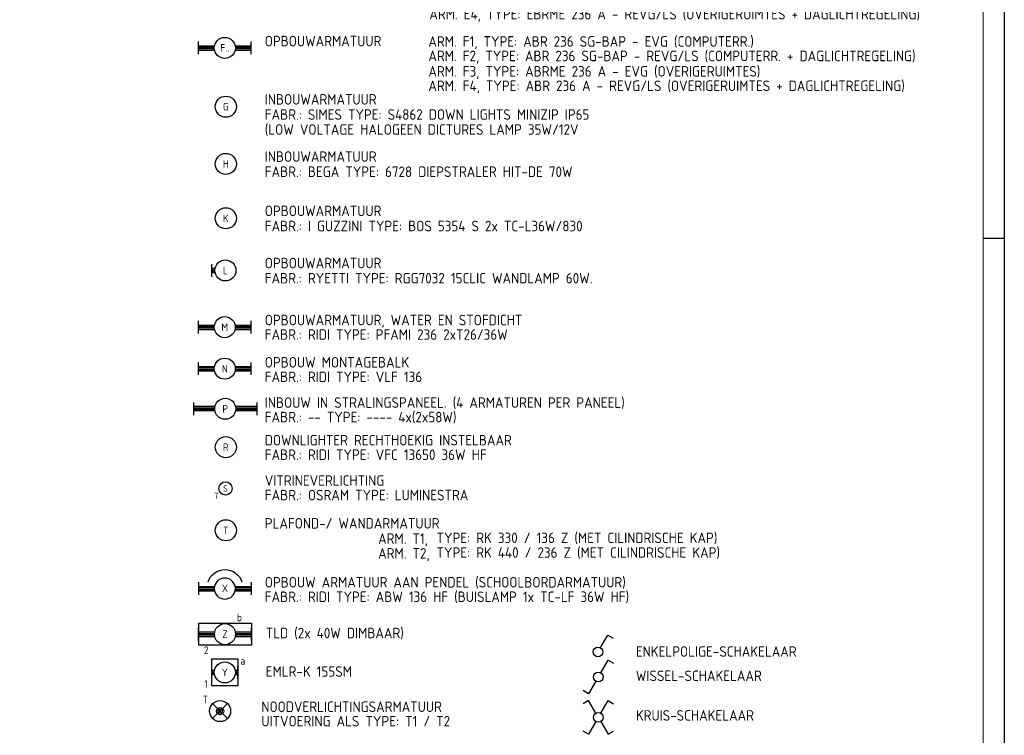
# Model space of a CAD drawing. Header units: millimetres. Extents: x -6587 to 112313, y 244 to 84344.
# Tile 39 of 58: x 88966 to 112313, y 18154 to 35121. Entities that reach past the tile are written whole.
import ezdxf
from ezdxf.enums import TextEntityAlignment as Align

# ---------------------------------------------------------------- set-up
doc = ezdxf.new("R2010")
doc.units = ezdxf.units.MM
doc.header["$LTSCALE"] = 100
doc.layers.get('0').update_dxf_attribs({"linetype": 'CONTINUOUS'})
for name, color, linetype in [('71', 2, 'CONTINUOUS'), ('EB63101-_ATTRIB', 2, 'CONTINUOUS'), ('EB63501-_ATTRIB', 2, 'CONTINUOUS'), ('EL63101-_LICHT-ARM', 3, 'CONTINUOUS'), ('EL63101-LICHT-ARM', 3, 'CONTINUOUS'), ('EL63102-_LICHT-SCH', 3, 'CONTINUOUS'), ('EL63501-_NOODVRL-ARM', 3, 'CONTINUOUS'), ('LIJN025', 10, 'CONTINUOUS'), ('LIJN050', 90, 'CONTINUOUS'), ('TEKST25', 10, 'CONTINUOUS'), ('TEKST35', 50, 'CONTINUOUS'), ('TEKST50', 90, 'CONTINUOUS')]:
    doc.layers.add(name, color=color, linetype=linetype)
doc.styles.add('1_8', font='iso', dxfattribs={"width": 0.7, "height": 1.8})
doc.styles.add('ISO', font='iso.shx')
doc.styles.add('MAATVOERING', font='iso.shx')
doc.styles.add('NORATT', font='isocp.shx')
doc.styles.add('ROMAND', font='romand')

# ---------------------------------------------------------------- blocks, each defined once
blk = doc.blocks.new('A0-G')
at = {"layer": 'LIJN025'}
blk.add_line((1184, 297), (1189, 297), dxfattribs=at)
blk.add_lwpolyline([(1189, 841), (1189, 0), (0, 0), (0, 841)], close=True, dxfattribs=at)
at = {"layer": 'LIJN050', "const_width": 0.2}
blk.add_lwpolyline([(1184, 836), (25, 836), (25, 5), (1184, 5)], close=True, dxfattribs=at)
at = {"layer": 'TEKST25', "style": 'ROMAND', "width": 2.899115}
blk.add_attdef('STATUS', text='', height=2.5, dxfattribs=at).set_placement((1143, 71.5), (1182, 71.5), align=Align.FIT)
at = {"layer": 'TEKST25', "style": 'ISO'}
for tag, p in [('E', (1144.25, 66)), ('NAAM-E', (1155.75, 66)), ('DATUM-E', (1174, 66)), ('D', (1144.25, 61)), ('NAAM-D', (1155.75, 61)), ('DATUM-D', (1174, 61)), ('C', (1144.25, 56)), ('NAAM-C', (1155.75, 56)), ('DATUM-C', (1174, 56)), ('B', (1144.25, 51)), ('NAAM-B', (1155.75, 51)), ('DATUM-B', (1174, 51)), ('A', (1144.25, 46)), ('NAAM-A', (1155.75, 46)), ('DATUM-A', (1174, 46))]:
    blk.add_attdef(tag, text='', height=2.5, dxfattribs=at).set_placement(p, align=Align.CENTER)
for tag, p in [('DATUM', (1021.75, 36.25)), ('SCHAAL', (1057, 36.25)), ('GETEKEND', (1087.25, 36.25)), ('GECONTOL.', (1122, 36.25)), ('FORMAAT', (1152.25, 28.25))]:
    blk.add_attdef(tag, p, '', height=2.5, dxfattribs=at)
at = {"layer": 'TEKST35', "style": 'ISO'}
for tag, p in [('PROJECT', (1023.5, 72.5)), ('PLAATS', (1023.5, 63.5)), ('INSTALLATIE-REGEL1', (1023.5, 52.5)), ('INSTALLATIE-REGEL2', (1023.5, 43.5))]:
    blk.add_attdef(tag, p, '', height=4, dxfattribs=at)
blk.add_attdef('PROJ.NR.', text='', height=4, dxfattribs=at).set_placement((1170, 23), align=Align.CENTER)
at = {"layer": 'TEKST50', "style": 'ISO'}
blk.add_attdef('FILE-NAAM', text='', height=5, dxfattribs=at).set_placement((1162.5, 7.5), align=Align.CENTER)
blk = doc.blocks.new('ES3G10')
for p, q in [((-3.25, -1.5), (-3.25, 1.5)), ((-3.25, 0.52), (-2.44, 0.52)), ((-3.25, 0.17), (-2.49, 0.17)), ((-3.25, -0.17), (-2.49, -0.17)), ((-3.25, -0.52), (-2.44, -0.52))]:
    blk.add_line(p, q)
blk.add_circle((0, 0), 2.5)
at = {"color": 6, "style": '1_8'}
for tag, flags, p in [('SCHAK', 8, (3.5, 2.75)), ('A_CODE', 8, (0, 0)), ('GROEP', 8, (-3.5, -2.75)), ('KAST', 9, (3.5, -2.75))]:
    blk.add_attdef(tag, text='', height=1.8, dxfattribs=dict(at, flags=flags)).set_placement(p, align=Align.MIDDLE)
blk = doc.blocks.new('ES3G01')
at = {"color": 0}
for p, q in [((-1.77, 1.77), (1.77, -1.77)), ((1.77, 1.77), (-1.77, -1.77))]:
    blk.add_line(p, q, dxfattribs=at)
at = {"color": 6}
blk.add_lwpolyline([(1.77, -1.77), (1.75, -1.75)], dxfattribs=at)
blk.add_circle((0, 0), 2.5)
at = {"color": 0}
for radius in [0.85, 0.5]:
    blk.add_circle((0, 0), radius, dxfattribs=at)
at = {"color": 6, "style": '1_8'}
for tag, flags, p in [('A_CODE', 8, (-3.5, 2.75)), ('SCHAK', 8, (3.5, 2.75)), ('GROEP', 8, (-3.5, -2.75)), ('KAST', 9, (3.5, -2.75))]:
    blk.add_attdef(tag, text='', height=1.8, dxfattribs=dict(at, flags=flags)).set_placement(p, align=Align.MIDDLE)
blk = doc.blocks.new('EJ3T10')
at = {"color": 0}
for p, q in [((-3.12, -1.5), (-3.12, 1.5)), ((-3.12, -1.5), (-3.12, 1.5)), ((-3.12, 0.52), (-2.44, 0.52)), ((-3.12, 0.52), (-2.44, 0.52)), ((-3.12, 0.17), (-2.49, 0.17)), ((-3.12, 0.17), (-2.49, 0.17)), ((2.44, 0.52), (3.12, 0.52)), ((2.44, 0.52), (3.12, 0.52)), ((2.49, 0.17), (3.12, 0.17)), ((2.49, 0.17), (3.12, 0.17)), ((3.12, -1.5), (3.12, 1.5)), ((3.12, -1.5), (3.12, 1.5)), ((-3.12, -0.17), (-2.49, -0.17)), ((-3.12, -0.17), (-2.49, -0.17)), ((-3.12, -0.52), (-2.44, -0.52)), ((-3.12, -0.52), (-2.44, -0.52)), ((2.44, -0.52), (3.12, -0.52)), ((2.44, -0.52), (3.12, -0.52)), ((2.49, -0.17), (3.12, -0.17)), ((2.49, -0.17), (3.12, -0.17))]:
    blk.add_line(p, q, dxfattribs=at)
blk.add_circle((0, 0), 2.5, dxfattribs=at)
blk.add_circle((0, 0), 2.5, dxfattribs=at)
at = {"style": 'NORATT', "flags": 9}
blk.add_attdef('GELIJK', text='', height=1.8, dxfattribs=at).set_placement((3.5, 5), align=Align.MIDDLE_CENTER)
at = {"color": 6}
for tag, style, flags, p in [('SCHAK', 'NORATT', 8, (3.5, 2.75)), ('SCHAK', '1_8', 8, (3.5, 2.75)), ('A_CODE', 'NORATT', 8, (0, 0)), ('A_CODE', '1_8', 8, (0, 0)), ('GROEP', 'NORATT', 8, (-3.5, -2.75)), ('GROEP', '1_8', 8, (-3.5, -2.75)), ('KAST', 'NORATT', 9, (3.5, -2.75)), ('KAST', '1_8', 9, (3.5, -2.75))]:
    blk.add_attdef(tag, text='', height=1.8, dxfattribs=dict(at, style=style, flags=flags)).set_placement(p, align=Align.MIDDLE)
blk = doc.blocks.new('PENDEL')
at = {"color": 0}
for p, q in [((-6.25, -1.5), (-6.25, 1.5)), ((-6.25, 0.52), (-2.44, 0.52)), ((-6.25, 0.18), (-2.49, 0.18)), ((2.44, 0.52), (6.25, 0.52)), ((2.49, 0.18), (6.25, 0.18)), ((6.25, -1.5), (6.25, 1.5)), ((-6.25, -0.18), (-2.49, -0.18)), ((-6.25, -0.52), (-2.44, -0.52)), ((2.44, -0.52), (6.25, -0.52)), ((2.49, -0.18), (6.25, -0.18))]:
    blk.add_line(p, q, dxfattribs=at)
blk.add_circle((0, 0), 2.5, dxfattribs=at)
at = {"layer": 'EL63101-_LICHT-ARM'}
blk.add_arc((0.04, -0.3), 4.21, 197.6135, 342.3865, dxfattribs=at)
at = {"color": 6, "style": '1_8'}
for tag, flags, p in [('SCHAK', 8, (3.5, 2.75)), ('A_CODE', 8, (0, 0)), ('GROEP', 8, (-3.5, -2.75)), ('KAST', 9, (3.5, -2.75))]:
    blk.add_attdef(tag, text='', height=1.8, dxfattribs=dict(at, flags=flags)).set_placement(p, align=Align.MIDDLE)
at = {"style": '1_8', "flags": 8}
blk.add_attdef('M_CODE', text='', height=3.6, dxfattribs=at).set_placement((0, 0), align=Align.MIDDLE_CENTER)
blk = doc.blocks.new('EJ3T30')
at = {"color": 0}
for p, q in [((-7.5, -1.5), (-7.5, 1.5)), ((-7.5, 0.52), (-2.44, 0.52)), ((-7.5, 0.17), (-2.49, 0.17)), ((2.44, 0.52), (7.5, 0.52)), ((2.49, 0.17), (7.5, 0.17)), ((7.5, -1.5), (7.5, 1.5)), ((-7.5, -0.18), (-2.49, -0.18)), ((-7.5, -0.53), (-2.44, -0.53)), ((2.44, -0.53), (7.5, -0.53)), ((2.49, -0.18), (7.5, -0.18))]:
    blk.add_line(p, q, dxfattribs=at)
blk.add_circle((0, 0), 2.5, dxfattribs=at)
at = {"color": 6, "style": '1_8'}
for tag, flags, p in [('SCHAK', 8, (3.5, 2.75)), ('A_CODE', 8, (0, 0)), ('GROEP', 8, (-3.5, -2.75)), ('KAST', 9, (3.5, -2.75))]:
    blk.add_attdef(tag, text='', height=1.8, dxfattribs=dict(at, flags=flags)).set_placement(p, align=Align.MIDDLE)
blk = doc.blocks.new('ES3SX')
for points in [[(-0.58, 1), (-2.31, 4), (-3.61, 3.25)], [(0.58, 1), (2.31, 4), (3.61, 3.25)], [(-0.58, -1), (-2.31, -4), (-3.61, -3.25)], [(0.58, -1), (2.31, -4), (3.61, -3.25)]]:
    blk.add_lwpolyline(points)
blk.add_circle((0, 0), 1.15)
at = {"style": '1_8'}
for tag, flags, p in [('SCHAK', 8, (3, 5.5)), ('KAST', 9, (-3, 0.5)), ('M_CODE', 9, (0, 0)), ('DOEL', 9, (-3, -2)), ('GROEP', 9, (-3, -4.5))]:
    blk.add_attdef(tag, text='', height=1.8, dxfattribs=dict(at, flags=flags)).set_placement(p, align=Align.MIDDLE_CENTER)
blk = doc.blocks.new('ES3S1')
blk.add_lwpolyline([(0.58, 1), (2.31, 4), (3.61, 3.25)])
blk.add_lwpolyline([(0.58, 1), (2.31, 4), (3.61, 3.25)])
blk.add_circle((0, 0), 1.15)
blk.add_circle((0, 0), 1.15)
for tag, style, flags, p in [('SCHAK', 'NORATT', 8, (3, 5.5)), ('SCHAK', '1_8', 8, (3, 5.5)), ('KAST', 'NORATT', 9, (-3, 0.5)), ('KAST', '1_8', 9, (-3, 0.5)), ('M_CODE', 'NORATT', 9, (0, 0)), ('M_CODE', '1_8', 9, (0, 0)), ('DOEL', 'NORATT', 9, (-3, -2)), ('DOEL', '1_8', 9, (-3, -2)), ('GROEP', 'NORATT', 9, (-3, -4.5)), ('GROEP', '1_8', 9, (-3, -4.5))]:
    blk.add_attdef(tag, text='', height=1.8, dxfattribs=dict(style=style, flags=flags)).set_placement(p, align=Align.MIDDLE_CENTER)
blk = doc.blocks.new('ES3SW')
for points in [[(0.58, 1), (2.31, 4), (3.61, 3.25)], [(-0.58, -1), (-2.31, -4), (-3.61, -3.25)]]:
    blk.add_lwpolyline(points)
blk.add_circle((0, 0), 1.15)
at = {"style": '1_8'}
for tag, flags, p in [('SCHAK', 8, (3, 5.5)), ('KAST', 9, (-3, 0.5)), ('M_CODE', 9, (0, 0)), ('DOEL', 9, (-3, -2)), ('GROEP', 9, (-3, -4.5))]:
    blk.add_attdef(tag, text='', height=1.8, dxfattribs=dict(at, flags=flags)).set_placement(p, align=Align.MIDDLE_CENTER)
blk = doc.blocks.new('ES3G00')
blk.add_circle((0, 0), 2.5)
blk.add_circle((0, 0), 2.5)
for tag, style, flags, p in [('GELIJK', 'NORATT', 9, (3.5, 5)), ('GELIJK', '1_8', 9, (3.5, 5)), ('SCHAK', 'NORATT', 8, (3.5, 2.75)), ('SCHAK', '1_8', 8, (3.5, 2.75)), ('A_CODE', 'NORATT', 8, (0, 0)), ('A_CODE', '1_8', 8, (0, 0)), ('GROEP', 'NORATT', 8, (-3.5, -2.75)), ('GROEP', '1_8', 8, (-3.5, -2.75)), ('KAST', 'NORATT', 9, (3.5, -2.75)), ('KAST', '1_8', 9, (3.5, -2.75))]:
    blk.add_attdef(tag, text='', height=1.8, dxfattribs=dict(style=style, flags=flags)).set_placement(p, align=Align.MIDDLE_CENTER)
blk = doc.blocks.new('EJ3T20')
at = {"color": 0}
for p, q in [((-6.25, -1.5), (-6.25, 1.5)), ((-6.25, 0.52), (-2.44, 0.52)), ((-6.25, 0.17), (-2.49, 0.17)), ((2.44, 0.52), (6.25, 0.52)), ((2.49, 0.17), (6.25, 0.17)), ((6.25, -1.5), (6.25, 1.5)), ((-6.25, -0.17), (-2.49, -0.17)), ((-6.25, -0.52), (-2.44, -0.52)), ((2.44, -0.52), (6.25, -0.52)), ((2.49, -0.17), (6.25, -0.17))]:
    blk.add_line(p, q, dxfattribs=at)
blk.add_circle((0, 0), 2.5, dxfattribs=at)
at = {"color": 6, "style": '1_8'}
for tag, flags, p in [('SCHAK', 8, (3.5, 2.75)), ('A_CODE', 8, (0, 0)), ('GROEP', 8, (-3.5, -2.75)), ('KAST', 9, (3.5, -2.75))]:
    blk.add_attdef(tag, text='', height=1.8, dxfattribs=dict(at, flags=flags)).set_placement(p, align=Align.MIDDLE)

msp = doc.modelspace()

# ---------------------------------------------------------------- linework, layer by layer
at = {"layer": '71', "color": 50}
for p, q in [((94148, 19958), (93517, 19958)), ((93517, 19958), (93517, 19333)), ((94148, 19333), (94148, 19958)), ((93517, 19333), (94148, 19333))]:
    msp.add_line(p, q, dxfattribs=at)
at = {"layer": 'LIJN025', "color": 50}
for p, q in [((93213, 20295), (93213, 20816)), ((93213, 20816), (94461, 20816)), ((94461, 20816), (94461, 20295)), ((94461, 20295), (93213, 20295))]:
    msp.add_line(p, q, dxfattribs=at)

# ---------------------------------------------------------------- block references
at = {"xscale": 100, "yscale": 100, "zscale": 100}
msp.add_blockref('A0-G', (-6587, 244), dxfattribs=at)
at = {"layer": 'EL63101-_LICHT-ARM'}
ref = msp.add_blockref('EJ3T20', (93830, 34452, 3500), dxfattribs=dict(at, xscale=100, yscale=100, zscale=100))
ref.add_attrib('A_CODE', 'F..', dxfattribs={"layer": 'EB63101-_ATTRIB', "color": 1, "height": 180, "style": '1_8', "flags": 8}).set_placement((93830, 34452, 3500), align=Align.MIDDLE)
ref = msp.add_blockref('ES3G00', (93853, 33058, 3500), dxfattribs=dict(at, xscale=100, yscale=100, zscale=100))
ref.add_attrib('A_CODE', 'G', dxfattribs={"layer": 'EB63101-_ATTRIB', "color": 1, "height": 180, "style": '1_8', "flags": 8}).set_placement((93853, 33058, 3500), align=Align.MIDDLE)
ref = msp.add_blockref('ES3G00', (93853, 31702, 3500), dxfattribs=dict(at, xscale=100, yscale=100, zscale=100))
ref.add_attrib('A_CODE', 'H', dxfattribs={"layer": 'EB63101-_ATTRIB', "color": 1, "height": 180, "style": '1_8', "flags": 8}).set_placement((93853, 31702, 3500), align=Align.MIDDLE)
ref = msp.add_blockref('ES3G00', (93853, 30413, 3500), dxfattribs=dict(at, xscale=100, yscale=100, zscale=100))
ref.add_attrib('A_CODE', 'K', dxfattribs={"layer": 'EB63101-_ATTRIB', "color": 1, "height": 180, "style": '1_8', "flags": 8}).set_placement((93853, 30413, 3500), align=Align.MIDDLE)
ref = msp.add_blockref('ES3G10', (93844, 29176), dxfattribs=dict(at, xscale=100, yscale=100, zscale=100))
ref.add_attrib('A_CODE', 'L', dxfattribs={"layer": 'EB63101-_ATTRIB', "color": 1, "height": 180, "style": '1_8', "flags": 8}).set_placement((93844, 29176), align=Align.MIDDLE)
ref = msp.add_blockref('EJ3T20', (93828, 27830, 3500), dxfattribs=dict(at, xscale=100, yscale=100, zscale=100))
ref.add_attrib('A_CODE', 'M', dxfattribs={"layer": 'EB63101-_ATTRIB', "color": 1, "height": 180, "style": '1_8', "flags": 8}).set_placement((93828, 27830, 3500), align=Align.MIDDLE)
ref = msp.add_blockref('EJ3T20', (93828, 26847, 3500), dxfattribs=dict(at, xscale=100, yscale=100, zscale=100))
ref.add_attrib('A_CODE', 'N', dxfattribs={"layer": 'EB63101-_ATTRIB', "color": 1, "height": 180, "style": '1_8', "flags": 8}).set_placement((93828, 26847, 3500), align=Align.MIDDLE)
ref = msp.add_blockref('EJ3T30', (93839, 25896), dxfattribs=dict(at, xscale=100, yscale=100, zscale=100, rotation=180))
ref.add_attrib('A_CODE', 'P', dxfattribs={"layer": 'EB63101-_ATTRIB', "color": 1, "height": 180, "style": '1_8', "flags": 8}).set_placement((93839, 25896), align=Align.MIDDLE)
ref = msp.add_blockref('ES3G00', (93853, 24985, 3500), dxfattribs=dict(at, xscale=100, yscale=100, zscale=100))
ref.add_attrib('A_CODE', 'R', dxfattribs={"layer": 'EB63101-_ATTRIB', "color": 1, "height": 180, "style": '1_8', "flags": 8}).set_placement((93853, 24985, 3500), align=Align.MIDDLE)
ref = msp.add_blockref('ES3G00', (93846, 24008, 1645), dxfattribs=dict(at, xscale=63.28125, yscale=63.28125, zscale=63.28125))
ref.add_attrib('A_CODE', 'S', dxfattribs={"layer": 'EB63101-_ATTRIB', "color": 210, "height": 150, "style": '1_8', "flags": 8}).set_placement((93846, 24008, 1645), align=Align.MIDDLE)
ref.add_attrib('GROEP', '7', dxfattribs={"layer": 'EB63101-_ATTRIB', "color": 210, "height": 150, "style": '1_8', "flags": 8}).set_placement((93625, 23834, 1645), align=Align.MIDDLE)
ref = msp.add_blockref('ES3G00', (93853, 23014, 3500), dxfattribs=dict(at, xscale=100, yscale=100, zscale=100))
ref.add_attrib('A_CODE', 'T', dxfattribs={"layer": 'EB63101-_ATTRIB', "color": 1, "height": 180, "style": '1_8', "flags": 8}).set_placement((93853, 23014, 3500), align=Align.MIDDLE)
ref = msp.add_blockref('EJ3T20', (93834, 20552, 3500), dxfattribs=dict(at, xscale=100, yscale=100, zscale=100))
ref.add_attrib('A_CODE', 'Z', dxfattribs={"layer": 'EB63101-_ATTRIB', "color": 1, "height": 180, "style": '1_8', "flags": 8}).set_placement((93834, 20552, 3500), align=Align.MIDDLE)
ref.add_attrib('GROEP', '2', dxfattribs={"layer": 'EB63101-_ATTRIB', "color": 1, "height": 180, "style": '1_8', "flags": 8}).set_placement((93391, 20174, 3500), align=Align.MIDDLE)
ref.add_attrib('SCHAK', 'b', dxfattribs={"layer": 'EB63101-_ATTRIB', "color": 1, "height": 180, "style": '1_8', "flags": 8}).set_placement((94177, 20949, 3500), align=Align.MIDDLE)
ref = msp.add_blockref('EJ3T10', (93830, 19645), dxfattribs=dict(at, xscale=100, yscale=100, zscale=100))
ref.add_attrib('A_CODE', 'Y', dxfattribs={"layer": 'EB63101-_ATTRIB', "color": 1, "height": 180, "style": '1_8', "flags": 8}).set_placement((93830, 19645), align=Align.MIDDLE)
ref.add_attrib('GROEP', '1', dxfattribs={"layer": 'EB63101-_ATTRIB', "color": 1, "height": 180, "style": '1_8', "flags": 8}).set_placement((93380, 19370), align=Align.MIDDLE)
ref.add_attrib('SCHAK', 'a', dxfattribs={"layer": 'EB63101-_ATTRIB', "color": 1, "height": 180, "style": '1_8', "flags": 8}).set_placement((94255, 19920), align=Align.MIDDLE)
at = {"layer": 'EL63101-LICHT-ARM'}
ref = msp.add_blockref('PENDEL', (93830, 21632), dxfattribs=dict(at, xscale=-100, yscale=100, zscale=100, rotation=180))
ref.add_attrib('A_CODE', 'X', dxfattribs={"layer": 'EB63101-_ATTRIB', "color": 1, "height": 180, "style": '1_8', "flags": 8}).set_placement((93834, 21640), align=Align.MIDDLE)
at = {"layer": 'EL63102-_LICHT-SCH', "xscale": 100, "yscale": 100, "zscale": 100}
for name, p in [('ES3S1', (102679, 20132)), ('ES3SW', (102686, 19538)), ('ES3SX', (102686, 18579))]:
    msp.add_blockref(name, p, dxfattribs=at)
at = {"layer": 'EL63501-_NOODVRL-ARM'}
ref = msp.add_blockref('ES3G01', (93718, 18728), dxfattribs=dict(at, xscale=100, yscale=100, zscale=100))
ref.add_attrib('A_CODE', 'T', dxfattribs={"layer": 'EB63501-_ATTRIB', "color": 1, "height": 180, "style": '1_8', "flags": 8}).set_placement((93368, 19003), align=Align.MIDDLE)

# ---------------------------------------------------------------- texts
at = {"layer": 'TEKST25'}
for s, style, p in [('ARM. E4, TYPE: EBRME 236 A - REVG/LS (OVERIGERUIMTES + DAGLICHTREGELING)', 'MAATVOERING', (98679, 35127)), ('OPBOUWARMATUUR', 'MAATVOERING', (94777, 34489)), ('ARM. F1, TYPE: ABR 236 SG-BAP - EVG (COMPUTERR.)', 'MAATVOERING', (98656, 34480)), ('ARM. F2, TYPE: ABR 236 SG-BAP - REVG/LS (COMPUTERR. + DAGLICHTREGELING)', 'MAATVOERING', (98656, 34137)), ('ARM. F3, TYPE: ABRME 236 A - EVG (OVERIGERUIMTES)', 'MAATVOERING', (98656, 33772)), ('ARM. F4, TYPE: ABR 236 A - REVG/LS (OVERIGERUIMTES + DAGLICHTREGELING)', 'MAATVOERING', (98656, 33429)), ('INBOUWARMATUUR ', 'MAATVOERING', (94777, 33107)), ('FABR.: SIMES TYPE: S4862 DOWN LIGHTS MINIZIP IP65 ', 'MAATVOERING', (94777, 32748)), ('(LOW VOLTAGE HALOGEEN DICTURES LAMP 35W/12V', 'MAATVOERING', (94777, 32392)), ('INBOUWARMATUUR ', 'MAATVOERING', (94777, 31751)), ('FABR.: BEGA TYPE: 6728 DIEPSTRALER HIT-DE 70W ', 'MAATVOERING', (94777, 31392)), ('OPBOUWARMATUUR ', 'MAATVOERING', (94777, 30463)), ('FABR.: I GUZZINI TYPE: BOS 5354 S 2x TC-L36W/830', 'MAATVOERING', (94777, 30104)), ('OPBOUWARMATUUR ', 'MAATVOERING', (94777, 29226)), ('FABR.: RYETTI TYPE: RGG7032 15CLIC WANDLAMP 60W.', 'MAATVOERING', (94777, 28867)), ('OPBOUWARMATUUR, WATER EN STOFDICHT', 'MAATVOERING', (94777, 27875)), ('FABR.: RIDI TYPE: PFAMI 236 2xT26/36W', 'MAATVOERING', (94777, 27531)), ('OPBOUW MONTAGEBALK', 'MAATVOERING', (94777, 26873)), ('FABR.: RIDI TYPE: VLF 136', 'MAATVOERING', (94777, 26529)), ('INBOUW IN STRALINGSPANEEL. (4 ARMATUREN PER PANEEL)', 'MAATVOERING', (94777, 25918)), ('FABR.: -- TYPE: ---- 4x(2x58W)', 'MAATVOERING', (94777, 25574)), ('DOWNLIGHTER RECHTHOEKIG INSTELBAAR', 'MAATVOERING', (94777, 25026)), ('FABR.: RIDI TYPE: VFC 13650 36W HF', 'MAATVOERING', (94777, 24682)), ('VITRINEVERLICHTING', 'MAATVOERING', (94777, 24069)), ('FABR.: OSRAM TYPE: LUMINESTRA ', 'MAATVOERING', (94777, 23725)), ('PLAFOND-/ WANDARMATUUR', 'MAATVOERING', (94777, 23055)), ('ARM. T1, ', 'MAATVOERING', (97465, 22692)), ('TYPE: RK 330 / 136 Z (MET CILINDRISCHE KAP)', 'MAATVOERING', (98850, 22711)), ('ARM. T2, ', 'MAATVOERING', (97465, 22343)), ('TYPE: RK 440 / 236 Z (MET CILINDRISCHE KAP)', 'MAATVOERING', (98850, 22362)), ('OPBOUW ARMATUUR AAN PENDEL (SCHOOLBORDARMATUUR)', 'MAATVOERING', (94777, 21658)), ('FABR.: RIDI TYPE: ABW 136 HF (BUISLAMP 1x TC-LF 36W HF)', 'MAATVOERING', (94777, 21314)), ('TLD (2x 40W DIMBAAR)', 'ISO', (94800, 20454)), ('ENKELPOLIGE-SCHAKELAAR', 'MAATVOERING', (103576, 20016)), ('EMLR-K 155SM', 'ISO', (94800, 19542)), ('WISSEL-SCHAKELAAR', 'MAATVOERING', (103576, 19440)), ('NOODVERLICHTINGSARMATUUR ', 'MAATVOERING', (94696, 18706)), ('KRUIS-SCHAKELAAR', 'MAATVOERING', (103576, 18501)), ('UITVOERING ALS TYPE: T1 / T2', 'MAATVOERING', (94696, 18364))]:
    msp.add_text(s, height=250, dxfattribs=dict(at, style=style)).set_placement(p)

doc.saveas('drawing.dxf')
